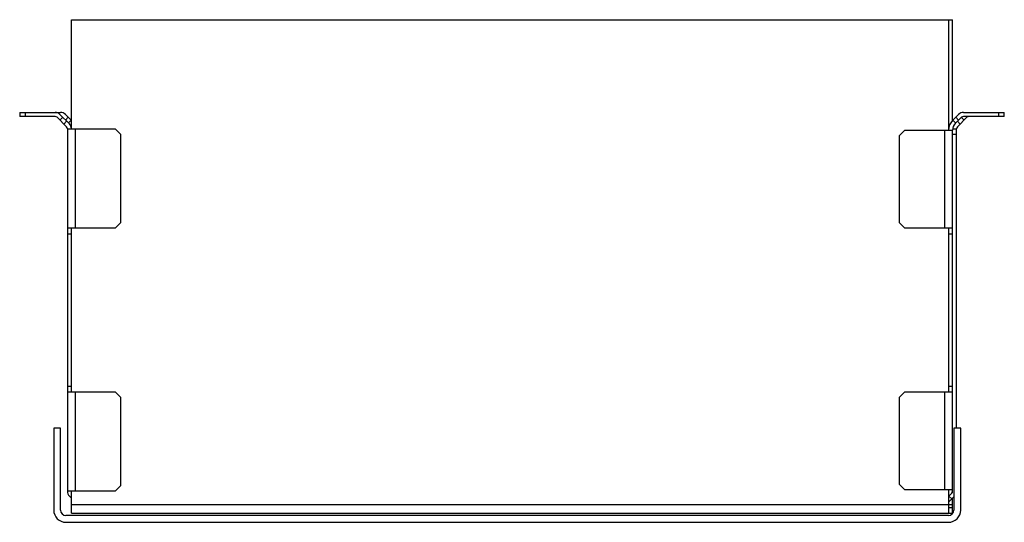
# Model space of a CAD drawing. Header units: millimetres. Extents: x 49 to 410, y 233 to 417.
import ezdxf

# ---------------------------------------------------------------- set-up
doc = ezdxf.new("R2010")
doc.units = ezdxf.units.MM
doc.header["$LTSCALE"] = 42.127245
doc.layers.add('_1', color=7, linetype='CONTINUOUS')

msp = doc.modelspace()

# ---------------------------------------------------------------- linework, layer by layer
at = {"layer": '_1', "color": 7}
for p, q in [((67.52, 376.9), (67.52, 416.9)), ((67.52, 416.9), (391.02, 416.9)), ((389.52, 416.9), (389.52, 376.4)), ((391.02, 379.94), (391.02, 416.9)), ((48.52, 382.9), (48.52, 381.4)), ((48.52, 382.9), (63.52, 382.9)), ((61.52, 381.4), (48.52, 381.4)), ((50.52, 382.9), (50.52, 381.4)), ((65.73, 377.61), (62.23, 381.11)), ((66.79, 378.67), (63.29, 382.17)), ((63.29, 380.05), (64.35, 381.11)), ((65.76, 379.7), (64.7, 378.64)), ((67.52, 379.94), (65.29, 382.17)), ((66.35, 381.11), (65.35, 380.11)), ((67.41, 380.05), (66.41, 379.05)), ((390.96, 379.88), (393.25, 382.17)), ((392.19, 378.99), (391.13, 380.05)), ((392.02, 378.82), (394.31, 381.11)), ((392.19, 381.11), (393.25, 380.05)), ((392.81, 377.61), (396.31, 381.11)), ((393.84, 378.64), (392.84, 379.64)), ((395.25, 380.05), (394.25, 381.05)), ((395.02, 382.9), (410.02, 382.9)), ((410.02, 381.4), (395.02, 381.4)), ((408.02, 381.4), (408.02, 382.9)), ((410.02, 381.4), (410.02, 382.9)), ((66.02, 376.9), (66.02, 243.9)), ((66.02, 376.9), (83.52, 376.9)), ((69.02, 340.4), (69.02, 376.9)), ((85.52, 374.9), (83.52, 376.9)), ((373.52, 376.4), (371.52, 374.4)), ((373.52, 376.4), (391.02, 376.4)), ((388.02, 376.4), (388.02, 340.4)), ((391.02, 243.9), (391.02, 376.41)), ((391.09, 376.9), (392.52, 376.9)), ((392.52, 267.03), (392.52, 376.9)), ((85.52, 374.9), (85.52, 342.4)), ((371.52, 342.4), (371.52, 374.4)), ((391.02, 374.9), (392.52, 374.9)), ((83.52, 340.4), (66.02, 340.4)), ((67.52, 280.4), (67.52, 340.4)), ((83.52, 340.4), (85.52, 342.4)), ((371.52, 342.4), (373.52, 340.4)), ((391.02, 340.4), (373.52, 340.4)), ((389.52, 340.4), (389.52, 280.4)), ((66.02, 338.4), (67.52, 338.4)), ((389.52, 338.4), (391.02, 338.4)), ((67.52, 282.4), (66.02, 282.4)), ((391.02, 282.4), (389.52, 282.4)), ((66.02, 280.4), (83.52, 280.4)), ((69.02, 243.9), (69.02, 280.4)), ((85.52, 278.4), (83.52, 280.4)), ((85.52, 278.4), (85.52, 245.9)), ((373.52, 280.4), (371.52, 278.4)), ((371.52, 246.4), (371.52, 278.4)), ((373.52, 280.4), (391.02, 280.4)), ((388.02, 280.4), (388.02, 244.4)), ((61.02, 267.03), (61.02, 237.03)), ((63.52, 267.03), (61.02, 267.03)), ((63.52, 237.03), (63.52, 267.03)), ((394.02, 267.03), (391.52, 267.03)), ((391.52, 267.03), (391.52, 237.03)), ((394.02, 237.03), (394.02, 267.03)), ((83.52, 243.9), (85.52, 245.9)), ((371.52, 246.4), (373.52, 244.4)), ((83.52, 243.9), (66.02, 243.9)), ((67.52, 235.9), (67.52, 243.9)), ((391.02, 244.4), (373.52, 244.4)), ((389.52, 244.4), (389.52, 235.9)), ((389.52, 241.99), (390.73, 243.2)), ((66.75, 242.14), (67.52, 241.37)), ((391.02, 238.9), (67.52, 238.9)), ((389.52, 239.87), (391.52, 241.87)), ((389.7, 242.17), (390.76, 241.11)), ((391.02, 235.9), (391.02, 241.37)), ((389.52, 235.03), (65.52, 235.03)), ((67.52, 235.9), (391.02, 235.9)), ((389.52, 237.9), (391.02, 237.9)), ((65.52, 232.53), (389.52, 232.53))]:
    msp.add_line(p, q, dxfattribs=at)
for centre, radius, start, end in [((61.52, 380.4), 2.5, 45, 90), ((61.52, 380.4), 1, 45, 90), ((63.52, 380.4), 2.5, 45, 90), ((394.43, 376.41), 4.91, 135, 180.0204), ((395.02, 380.4), 2.5, 90, 135), ((395.02, 380.4), 1, 90, 135), ((397.02, 380.4), 1, 90, 135), ((65.02, 376.9), 1, 0, 45), ((65.02, 376.9), 2.5, 0, 45), ((394.43, 376.41), 3.41, 135, 180.0293), ((393.52, 376.9), 1, 135, 180), ((68.52, 243.9), 2.5, 180, 225), ((388.52, 244.4), 2.5, 331.2694, 348.568), ((390.02, 243.9), 1, 315, 360), ((65.52, 237.03), 4.5, 180, 270), ((65.52, 237.03), 2, 180, 270), ((389.52, 237.03), 4.5, 270, 360), ((389.52, 237.03), 2, 270, 360)]:
    msp.add_arc(centre, radius, start, end, dxfattribs=at)

doc.saveas('drawing.dxf')
